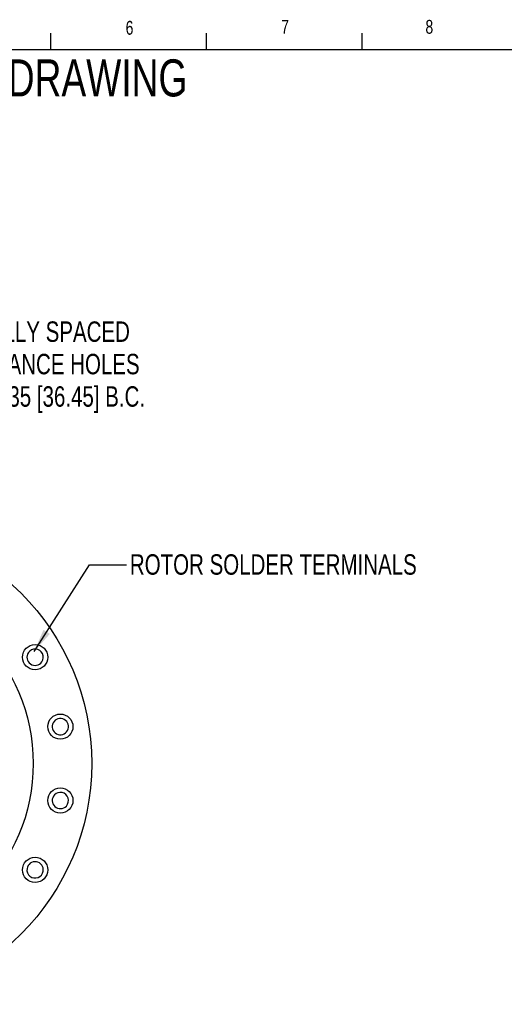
# Model space of a CAD drawing. Header units: inches. Extents: x 0.5 to 16.4, y 0.4 to 10.9.
# Tile 9 of 10: x 5.7 to 8.9, y 4.2 to 10.8. Entities that reach past the tile are written whole.
import ezdxf

# ---------------------------------------------------------------- set-up
doc = ezdxf.new("R2010")
doc.units = ezdxf.units.IN
doc.header["$MEASUREMENT"] = 0
for name, color, linetype in [('BORDER', 1, 'Continuous'), ('DIMENSIONS', 150, 'Continuous'), ('OBJECT', 1, 'Continuous'), ('TEXT', 7, 'Continuous')]:
    doc.layers.add(name, color=color, linetype=linetype)
doc.styles.add('SLDTEXTSTYLE0', font='TXT', dxfattribs={"width": 0.75})
doc.dimstyles.new('SLDDIMSTYLE0', dxfattribs={"dimtxt": 0.137795, "dimasz": 0.156, "dimexe": 0, "dimexo": 0.0625, "dimgap": 0.034449, "dimtad": 0, "dimtih": 1, "dimtoh": 1, "dimdec": 3, "dimlfac": 0.5, "dimrnd": 1e-09, "dimzin": 12, "dimdsep": 46, "dimtxsty": 'SLDTEXTSTYLE0', "dimsah": 1, "dimcen": 0, "dimadec": 0, "dimazin": 3, "dimtfac": 1, "dimtdec": 3, "dimtofl": 0, "dimtmove": 0, "dimatfit": 3, "dimfxl": 0, "dimfrac": 2, "dimtolj": 1, "dimtzin": 12, "dimarcsym": 0})
doc.dimstyles.new('SLDDIMSTYLE1', dxfattribs={"dimtxt": 0.18, "dimasz": 0.156, "dimexe": 0, "dimexo": 0.0625, "dimgap": 0, "dimtad": 0, "dimtih": 1, "dimtoh": 1, "dimdec": 0, "dimrnd": 1e-09, "dimzin": 0, "dimdsep": 46, "dimtxsty": 'Standard', "dimsah": 1, "dimcen": 0.09, "dimadec": 0, "dimazin": 0, "dimtfac": 0.156, "dimtdec": 0, "dimtofl": 0, "dimtmove": 0, "dimatfit": 3, "dimfxl": 0, "dimfrac": 2, "dimtolj": 1, "dimtzin": 0, "dimarcsym": 0})

# ---------------------------------------------------------------- blocks, each defined once
blk = doc.blocks.new('_D')
at = {"layer": 'DIMENSIONS', "color": 150}
for p, q in [((4.5272, 7.3727), (4.5272, 8.5199)), ((4.5272, 8.5199), (4.746, 8.5199))]:
    blk.add_line(p, q, dxfattribs=at)
blk.add_solid([(4.5272, 7.3727), (4.5532, 7.5287), (4.5012, 7.5287)], dxfattribs=at)
at = {"layer": 'DIMENSIONS', "color": 150, "attachment_point": 1, "style": 'SLDTEXTSTYLE0'}
for s, insert, char_height in [('2X EQUALLY SPACED', (4.9578, 8.8079), 0.137795), ('4-40 CLEARANCE HOLES', (4.8085, 8.5892), 0.137795), ('ON', (4.8435, 8.3704), 0.1378), ('%%c', (5.1899, 8.3683), 0.1378), ('1.435 [36.45] B.C.', (5.3977, 8.3704), 0.137795)]:
    blk.add_mtext(s, dxfattribs=dict(at, insert=insert, char_height=char_height))

msp = doc.modelspace()

# ---------------------------------------------------------------- linework, layer by layer
at = {"layer": 'BORDER'}
for p, q in [((5.8763, 10.6421), (5.8763, 10.754)), ((6.9263, 10.6421), (6.9263, 10.754)), ((7.9763, 10.6421), (7.9763, 10.754)), ((0.6263, 10.6421), (16.3763, 10.6421))]:
    msp.add_line(p, q, dxfattribs=at)
at = {"layer": 'OBJECT', "linetype": 'Continuous', "lineweight": 25}
for centre, radius in [((4.5272, 5.8247), 1.6245), ((4.5272, 5.8247), 1.23), ((5.77, 6.5422), 0.085), ((5.9404, 6.0739), 0.085), ((5.9404, 5.5755), 0.085), ((5.77, 5.1072), 0.085)]:
    msp.add_circle(centre, radius, dxfattribs=at)
for centre, start, end in [((5.77, 6.5422), 325.91315, 145.91315), ((5.77, 6.5422), 145.91315, 325.91315), ((5.9404, 6.0739), 61.92464, 241.92464), ((5.9404, 6.0739), 241.92464, 61.92464), ((5.9404, 5.5755), 137.43618, 317.43618), ((5.9404, 5.5755), 317.43618, 137.43618), ((5.77, 5.1072), 171.12666, 351.12666), ((5.77, 5.1072), 351.12666, 171.12666)]:
    msp.add_arc(centre, 0.055, start, end, dxfattribs=at)

# ---------------------------------------------------------------- texts
at = {"layer": 'DIMENSIONS', "color": 150, "attachment_point": 1, "style": 'SLDTEXTSTYLE0'}
for s, insert, char_height in [('MODEL S8 CUSTOMER DRAWING', (2.7434, 10.5761), 0.25), ('ROTOR SOLDER TERMINALS', (6.4095, 7.2368), 0.137795)]:
    msp.add_mtext(s, dxfattribs=dict(at, insert=insert, char_height=char_height))
at = {"layer": 'TEXT', "char_height": 0.0937, "attachment_point": 1, "style": 'SLDTEXTSTYLE0'}
for s, insert in [('6', (6.3809, 10.8361)), ('6', (6.3809, 10.8361)), ('7', (7.4301, 10.8428)), ('7', (7.4301, 10.8428)), ('8', (8.4031, 10.8425)), ('8', (8.4031, 10.8425))]:
    msp.add_mtext(s, dxfattribs=dict(at, insert=insert))

# ---------------------------------------------------------------- dimensions: what is measured, and where the dimension line sits
at = {"layer": 'DIMENSIONS', "color": 150}
dim = msp.add_diameter_dim_2p(p1=(4.5272, 7.1467), p2=(4.5272, 7.3727), text='2X EQUALLY SPACED\\P4-40 CLEARANCE HOLES\\PON %%c1.435 [36.45] B.C.', dimstyle='SLDDIMSTYLE0', dxfattribs=at)
dim.commit()
dim.dimension.update_dxf_attribs({"geometry": '_D', "text_midpoint": (5.8725, 8.5199), "dimtype": 163})

# ---------------------------------------------------------------- leaders
msp.add_leader([(5.7641, 6.5818), (6.1368, 7.1654), (6.3868, 7.1654)], dimstyle='SLDDIMSTYLE1', dxfattribs=at)

doc.saveas('drawing.dxf')
